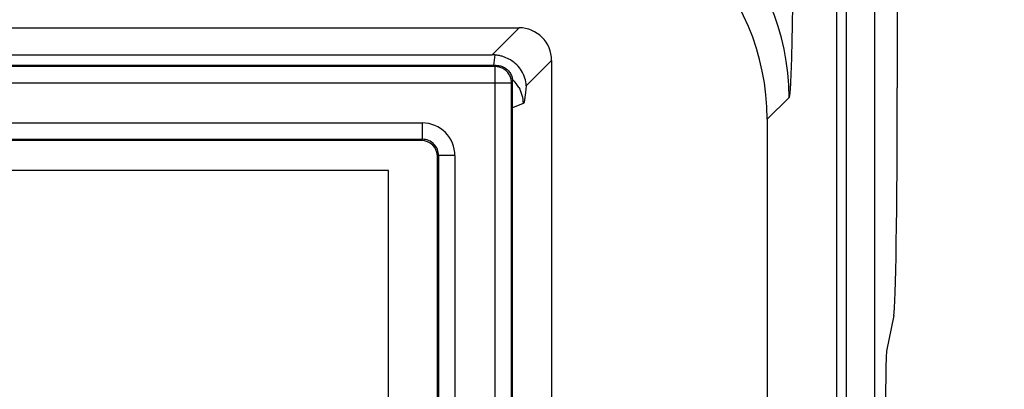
# Paper-space layout '170608_CRESCAD_1' of a CAD drawing. Header units: inches. Extents: x 0 to 17, y 0 to 11.
# Tile 74 of 139: x 10.032 to 10.333, y 7.646 to 7.759. Entities that reach past the tile are written whole.
import ezdxf
from ezdxf.enums import TextEntityAlignment as Align

# ---------------------------------------------------------------- set-up
doc = ezdxf.new("R2010")
doc.units = ezdxf.units.IN
doc.header["$LTSCALE"] = 0.935
doc.header["$MEASUREMENT"] = 0
doc.layers.get('0').update_dxf_attribs({"linetype": 'CONTINUOUS'})
doc.layers.add('DIM', color=7, linetype='CONTINUOUS')
doc.styles.get("Standard").update_dxf_attribs({"font": 'simplex.shx'})
doc.dimstyles.new('DIMSTYLE_1', dxfattribs={"dimtxt": 0.125, "dimasz": 0.18, "dimexe": 0.125, "dimexo": 0.0625, "dimgap": 0.0625, "dimtad": 0, "dimtih": 1, "dimtoh": 1, "dimdec": 3, "dimzin": 4, "dimdsep": 46, "dimtxsty": 'STANDARD', "dimblk": '_FILLED', "dimblk1": '_FILLED', "dimblk2": '_FILLED', "dimcen": 0.09, "dimadec": 0, "dimazin": 0, "dimtp": 0.001, "dimtm": 0.001, "dimtfac": 1, "dimtdec": 3, "dimtofl": 0, "dimtmove": 0, "dimatfit": 3, "dimldrblk": '_FILLED', "dimfxl": 1, "dimtolj": 1, "dimtzin": 4, "dimarcsym": 0})

# ---------------------------------------------------------------- blocks, each defined once
blk = doc.blocks.new('_FILLED')
at = {"color": 0, "linetype": 'BYBLOCK'}
blk.add_solid([(0, 0), (-1, 0.1736111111), (-1, -0.1736111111)], dxfattribs=at)
blk = doc.blocks.new('*D1')
at = {"layer": 'DIM', "color": 5, "linetype": 'CONTINUOUS'}
for p, q in [((9.3397809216, 8.7082803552), (11.1813757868, 8.7082803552)), ((11.0563757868, 8.7082803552), (11.0563757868, 6.8980497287)), ((11.0563757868, 5.1402803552), (11.0563757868, 6.4605497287)), ((10.2899315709, 5.1402803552), (11.1813757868, 5.1402803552))]:
    blk.add_line(p, q, dxfattribs=at)
at = {"layer": 'DIM', "color": 5, "linetype": 'CONTINUOUS', "xscale": 0.18, "yscale": 0.18, "zscale": 0.18}
for p, rotation in [((11.0563757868, 8.7082803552), 90), ((11.0563757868, 5.1402803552), 270)]:
    blk.add_blockref('_FILLED', p, dxfattribs=dict(at, rotation=rotation))
at = {"layer": 'DIM', "color": 5, "linetype": 'CONTINUOUS'}
for s, p, p2 in [('3.568', (10.6188757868, 6.7105497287), (11.2438757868, 6.7105497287)), ('[', (10.6188757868, 6.5230497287), (10.7438757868, 6.5230497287)), (']', (11.3688757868, 6.5230497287), (11.4938757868, 6.5230497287)), ('90,63', (10.7438757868, 6.5230497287), (11.3688757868, 6.5230497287))]:
    blk.add_text(s, height=0.125, dxfattribs=at).set_placement(p, p2, align=Align.FIT)

psp = doc.layouts.new('170608_CRESCAD_1')

# ---------------------------------------------------------------- linework, layer by layer
at = {"color": 7, "linetype": 'CONTINUOUS'}
for p, q in [((10.3004204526, 8.6352914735), (10.3004204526, 7.7384235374)), ((10.281781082, 7.7992803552), (10.281781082, 7.6427803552)), ((10.2847806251, 7.7992803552), (10.2847806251, 6.0492803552)), ((10.2935068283, 6.0492803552), (10.2935068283, 7.7992803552)), ((6.1756301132, 7.7567803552), (10.1845904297, 7.7567803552)), ((10.1845904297, 7.7567803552), (10.1763237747, 7.7485137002)), ((6.1838967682, 7.7485137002), (10.1763237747, 7.7485137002)), ((10.1771223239, 7.7484818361), (10.1767998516, 7.7452638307)), ((10.1819427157, 7.7469386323), (10.1796343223, 7.7479788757)), ((10.1945523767, 7.7468184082), (10.1867881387, 7.7390541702)), ((10.1945523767, 7.7468184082), (10.1945523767, 6.1017423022)), ((10.1776133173, 7.7452803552), (8.5886647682, 7.7452803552)), ((10.177258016, 7.7449250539), (8.5895549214, 7.7449250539)), ((10.178550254, 7.7447534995), (10.177258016, 7.7449250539)), ((10.177258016, 7.041147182), (10.177258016, 7.7449250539)), ((8.5899770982, 7.7399280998), (10.1822549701, 7.7399280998)), ((10.1822549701, 7.7399280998), (10.1822517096, 7.7401026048)), ((10.1822549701, 7.0407250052), (10.1822549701, 7.7399280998)), ((10.1826102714, 7.039834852), (10.1826102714, 7.7402834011)), ((10.1866060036, 7.7369652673), (10.1861052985, 7.7340387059)), ((10.1867881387, 7.7390541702), (10.1866060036, 7.7369652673)), ((10.1858178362, 7.7335560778), (10.1826102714, 7.7322757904)), ((10.1861052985, 7.7340387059), (10.1858178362, 7.7335560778)), ((10.2672588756, 7.7354879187), (10.2605624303, 7.7287914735)), ((8.5899770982, 7.7276326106), (10.1549686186, 7.7276326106)), ((10.1549686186, 7.7276326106), (10.1549686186, 7.7226356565)), ((10.2605624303, 7.7287914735), (10.2605624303, 6.119769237)), ((10.1546133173, 7.7222803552), (8.5886647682, 7.7222803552)), ((8.5895549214, 7.7226356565), (10.1549686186, 7.7226356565)), ((10.1549686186, 7.7226356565), (10.1546133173, 7.7222803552)), ((10.1599655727, 7.7176387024), (10.1596102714, 7.7172834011)), ((10.1596102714, 7.039834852), (10.1596102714, 7.7172834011)), ((10.1649625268, 7.7176387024), (10.1599655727, 7.7176387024)), ((10.1599655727, 7.7176387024), (10.1599655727, 7.0407250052)), ((10.1649625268, 7.7176387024), (10.1649625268, 7.041147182)), ((10.1446102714, 7.7130303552), (6.2156102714, 7.7130303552)), ((10.1446102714, 6.1360303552), (10.1446102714, 7.7130303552)), ((10.2993050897, 7.6686899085), (10.2971259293, 7.6577674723))]:
    psp.add_line(p, q, dxfattribs=at)
for centre, radius, start, end in [((10.1942437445, 7.7354616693), 0.073014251, 0.0205981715, 89.9794018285), ((10.1763238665, 7.7384937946), 0.0100199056, 85.4294184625, 90.0005249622), ((10.1762457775, 7.737642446), 0.0108747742, 77.5565541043, 85.3767361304), ((10.1761445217, 7.7371564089), 0.0113712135, 72.1276226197, 77.5860409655), ((10.1772215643, 7.7398179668), 0.0051090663, 67.8647193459, 74.9326517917), ((10.1772667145, 7.7399270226), 0.004991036, 60.7332545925, 67.8731086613), ((10.1758488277, 7.7335858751), 0.0099480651, 29.8961043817, 45.6369590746), ((10.1549708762, 7.7176411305), 0.0099914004, 359.986076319, 90.0129462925), ((10.1549780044, 7.7176480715), 0.0049875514, 359.8923695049, 90.1078211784)]:
    psp.add_arc(centre, radius, start, end, dxfattribs=at)
for centre, major_axis, ratio, start_param, end_param in [((10.1875513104, 7.7287692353), (-0.0516345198, -0.0516345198), 0.9996954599, 8.6395320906, 10.2100238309), ((10.1845141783, 7.7467421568), (0.0071249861, 0.0071249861), 0.9924325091, -0.7816000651, 0.7816000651), ((10.2991985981, 7.7384235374), (0, 0.07), 0.0174550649, -3.054326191, -1.5707963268), ((10.1546072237, 7.7172773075), (-0.0035398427, -0.0035398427), 0.998782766, 2.3568034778, 3.9263818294), ((10.2971563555, 7.6378435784), (0, 0.02), 0.0174550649, 0.0872664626, 1.5707963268)]:
    psp.add_ellipse(centre, major_axis=major_axis, ratio=ratio, start_param=start_param, end_param=end_param, dxfattribs=at)
for points, knots in [([(10.2686823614, 7.8184752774), (10.2686836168, 7.813138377), (10.2686651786, 7.8026611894), (10.2685983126, 7.7897518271), (10.2685185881, 7.7798687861), (10.2684477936, 7.7729580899), (10.2683656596, 7.7664752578), (10.2682731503, 7.7604818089), (10.268171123, 7.7550344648), (10.268060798, 7.7501849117), (10.2679591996, 7.7465384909), (10.2678728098, 7.7439540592), (10.2678094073, 7.742275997), (10.2677447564, 7.7407770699), (10.2676790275, 7.7394610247), (10.2676124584, 7.738331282), (10.267545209, 7.737390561), (10.2674858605, 7.7367258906), (10.2674364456, 7.7362903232), (10.2674021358, 7.7360355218), (10.2673680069, 7.7358293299), (10.2673344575, 7.7356707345), (10.267301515, 7.7355615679), (10.2672751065, 7.7355042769), (10.2672588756, 7.7354879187)], [0, 0, 0, 0, 0.1928243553, 0.378544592, 0.4664256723, 0.5499139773, 0.6282436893, 0.7006715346, 0.7664851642, 0.8250924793, 0.8759326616, 0.8982819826, 0.9185209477, 0.9366047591, 0.9524888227, 0.9661290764, 0.9774926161, 0.9865637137, 0.9902359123, 0.9933311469, 0.995849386, 0.9977924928, 0.9991674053, 1, 1, 1, 1]), ([(10.1853695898, 7.7435817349), (10.1849538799, 7.7442572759), (10.1839381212, 7.7455305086), (10.1826449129, 7.7465198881), (10.1819427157, 7.7469386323)], [0, 0, 0, 0, 0.4924348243, 1, 1, 1, 1]), ([(10.1776292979, 7.7452803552), (10.1780608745, 7.7452803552), (10.1789303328, 7.7451611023), (10.1801449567, 7.7446616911), (10.181188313, 7.7438604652), (10.1817234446, 7.7431643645), (10.1819397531, 7.7427890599)], [0, 0, 0, 0, 0.2491181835, 0.4999142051, 0.7499575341, 1, 1, 1, 1]), ([(10.1822515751, 7.7401025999), (10.1822356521, 7.7405260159), (10.1820921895, 7.7413741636), (10.1815727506, 7.7425525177), (10.1807666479, 7.7435586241), (10.1800771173, 7.7440731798), (10.1797067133, 7.7442809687)], [0, 0, 0, 0, 0.2493712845, 0.5000661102, 0.7500454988, 1, 1, 1, 1]), ([(10.1819397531, 7.7427890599), (10.1821568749, 7.7424123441), (10.1824911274, 7.7416010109), (10.1826102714, 7.7407312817), (10.1826102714, 7.7402993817)], [0, 0, 0, 0, 0.501676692, 1, 1, 1, 1]), ([(10.1867881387, 7.7390541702), (10.1867517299, 7.7398468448), (10.1864614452, 7.7414348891), (10.1857891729, 7.7428999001), (10.1853695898, 7.7435817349)], [0, 0, 0, 0, 0.4977785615, 1, 1, 1, 1]), ([(10.1844731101, 7.7385442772), (10.1849070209, 7.7377889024), (10.1855746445, 7.7361628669), (10.1858152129, 7.7344212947), (10.1858178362, 7.7335560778)], [0, 0, 0, 0, 0.5017019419, 1, 1, 1, 1])]:
    psp.add_open_spline(points, degree=3, knots=knots, dxfattribs=at)

# ---------------------------------------------------------------- dimensions: what is measured, and where the dimension line sits
at = {"layer": 'DIM', "color": 5, "linetype": 'CONTINUOUS'}
dim = psp.add_linear_dim(base=(11.0563757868, 5.1402803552), p1=(9.2772809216, 8.7082803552), p2=(10.2274315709, 5.1402803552), angle=270, text='<>\\P[]', dimstyle='DIMSTYLE_1', dxfattribs=at)
dim.commit()
dim.dimension.update_dxf_attribs({"geometry": '*D1', "text_midpoint": (11.0563757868, 6.6792997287), "dimtype": 160})

doc.saveas('drawing.dxf')
